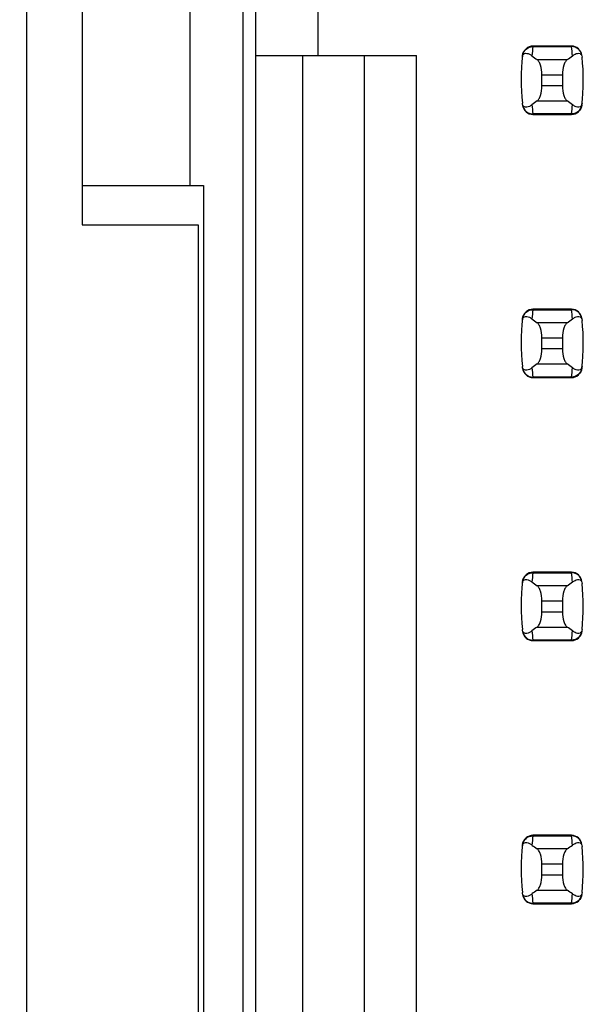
# Model space of a CAD drawing. Header units: inches. Extents: x 0 to 34, y 0 to 22.
# Tile 6 of 43: x 6.366 to 6.794, y 8.187 to 8.936. Entities that reach past the tile are written whole.
import ezdxf

# ---------------------------------------------------------------- set-up
doc = ezdxf.new("R2010")
doc.units = ezdxf.units.IN
doc.header["$LTSCALE"] = 1.87
doc.header["$MEASUREMENT"] = 0
doc.layers.get('0').update_dxf_attribs({"linetype": 'CONTINUOUS'})
doc.layers.add('DIMENSIONS', color=7, linetype='CONTINUOUS')
doc.styles.get("Standard").update_dxf_attribs({"font": 'txt', "width": 0.8})
doc.dimstyles.new('DIMSTYLE_2', dxfattribs={"dimtxt": 0.125, "dimasz": 0.18, "dimexe": 0.125, "dimexo": 0.0625, "dimgap": 0.03125, "dimtad": 0, "dimtih": 1, "dimtoh": 1, "dimlfac": 0.5, "dimzin": 4, "dimdsep": 46, "dimtxsty": 'STANDARD', "dimblk": '_FILLED', "dimblk1": '_FILLED', "dimblk2": '_FILLED', "dimcen": 0.09, "dimadec": 0, "dimazin": 0, "dimtp": 0.001, "dimtm": 0.001, "dimtfac": 1, "dimtofl": 0, "dimtmove": 0, "dimatfit": 3, "dimldrblk": '_FILLED', "dimfxl": 1, "dimtolj": 1, "dimtzin": 4, "dimarcsym": 0})

# ---------------------------------------------------------------- blocks, each defined once
blk = doc.blocks.new('*D11')
at = {"layer": 'DIMENSIONS', "color": 2, "linetype": 'CONTINUOUS'}
blk.add_line((6.44272, 14.46578), (5.66372, 14.46578), dxfattribs=at)
at = {"layer": 'DIMENSIONS', "color": 2, "linetype": 'CONTINUOUS', "insert": (5.60122, 14.52828), "char_height": 0.125, "width": 1.225, "attachment_point": 3, "line_spacing_factor": 0.9}
blk.add_mtext('4.15{\\Ftxt.shx;\\W1.000000;\\H0.125000; }[105.4]', dxfattribs=at)
blk = doc.blocks.new('_FILLED')
at = {"color": 0, "linetype": 'BYBLOCK'}
blk.add_solid([(0, 0), (-1, 0.1736), (-1, -0.1736)], dxfattribs=at)

msp = doc.modelspace()

# ---------------------------------------------------------------- linework, layer by layer
at = {"color": 7, "linetype": 'CONTINUOUS'}
for p, q in [((6.37122, 5.98578), (6.37122, 15.99378)), ((6.53522, 14.46578), (6.53522, 7.51178)), ((6.54505, 7.5449), (6.54505, 14.43466)), ((6.41322, 9.39978), (6.41322, 8.77978)), ((6.49522, 8.80978), (6.49522, 9.36978)), ((6.59229, 8.95592), (6.59229, 8.90868)), ((6.7556, 8.91577), (6.75558, 8.91536)), ((6.75558, 8.91536), (6.78491, 8.91536)), ((6.78489, 8.91577), (6.7556, 8.91577)), ((6.78491, 8.91536), (6.78489, 8.91577)), ((6.54505, 8.90868), (6.66709, 8.90868)), ((6.58048, 8.90868), (6.58048, 7.58821)), ((6.62772, 7.63545), (6.62772, 8.90868)), ((6.66709, 7.67482), (6.66709, 8.90868)), ((6.7816, 8.90545), (6.75888, 8.90545)), ((6.76237, 8.89404), (6.77812, 8.89404)), ((6.76237, 8.88552), (6.76237, 8.89404)), ((6.77812, 8.89404), (6.77812, 8.88552)), ((6.77812, 8.88552), (6.76237, 8.88552)), ((6.75888, 8.87411), (6.7816, 8.87411)), ((6.78491, 8.8642), (6.75558, 8.8642)), ((6.75558, 8.8642), (6.7556, 8.8638)), ((6.7556, 8.8638), (6.78489, 8.8638)), ((6.78489, 8.8638), (6.78491, 8.8642)), ((6.41322, 8.80978), (6.50522, 8.80978)), ((6.50522, 8.80978), (6.50522, 7.51178)), ((6.41322, 8.77978), (6.50122, 8.77978)), ((6.50122, 8.77978), (6.50122, 7.48178)), ((6.7556, 8.71577), (6.75558, 8.71536)), ((6.75558, 8.71536), (6.78491, 8.71536)), ((6.78489, 8.71577), (6.7556, 8.71577)), ((6.78491, 8.71536), (6.78489, 8.71577)), ((6.7816, 8.70545), (6.75888, 8.70545)), ((6.76237, 8.69404), (6.77812, 8.69404)), ((6.76237, 8.68552), (6.76237, 8.69404)), ((6.77812, 8.69404), (6.77812, 8.68552)), ((6.77812, 8.68552), (6.76237, 8.68552)), ((6.75888, 8.67411), (6.7816, 8.67411)), ((6.78491, 8.6642), (6.75558, 8.6642)), ((6.75558, 8.6642), (6.7556, 8.6638)), ((6.7556, 8.6638), (6.78489, 8.6638)), ((6.78489, 8.6638), (6.78491, 8.6642)), ((6.7556, 8.51577), (6.75558, 8.51536)), ((6.75558, 8.51536), (6.78491, 8.51536)), ((6.78489, 8.51577), (6.7556, 8.51577)), ((6.78491, 8.51536), (6.78489, 8.51577)), ((6.7816, 8.50545), (6.75888, 8.50545)), ((6.76237, 8.49404), (6.77812, 8.49404)), ((6.76237, 8.48552), (6.76237, 8.49404)), ((6.77812, 8.49404), (6.77812, 8.48552)), ((6.77812, 8.48552), (6.76237, 8.48552)), ((6.75888, 8.47411), (6.7816, 8.47411)), ((6.78491, 8.4642), (6.75558, 8.4642)), ((6.75558, 8.4642), (6.7556, 8.4638)), ((6.7556, 8.4638), (6.78489, 8.4638)), ((6.78489, 8.4638), (6.78491, 8.4642)), ((6.7556, 8.31577), (6.75558, 8.31536)), ((6.75558, 8.31536), (6.78491, 8.31536)), ((6.78489, 8.31577), (6.7556, 8.31577)), ((6.78491, 8.31536), (6.78489, 8.31577)), ((6.7816, 8.30545), (6.75888, 8.30545)), ((6.76237, 8.29404), (6.77812, 8.29404)), ((6.76237, 8.28552), (6.76237, 8.29404)), ((6.77812, 8.29404), (6.77812, 8.28552)), ((6.77812, 8.28552), (6.76237, 8.28552)), ((6.75888, 8.27411), (6.7816, 8.27411)), ((6.78491, 8.2642), (6.75558, 8.2642)), ((6.75558, 8.2642), (6.7556, 8.2638)), ((6.78489, 8.2638), (6.78491, 8.2642)), ((6.7556, 8.2638), (6.78489, 8.2638))]:
    msp.add_line(p, q, dxfattribs=at)
for centre, radius, start, end in [((6.7556, 8.90789), 0.00787, 90, 173.04714), ((6.90412, 8.89739), 0.14963, 173.09909, 175.79439), ((6.78489, 8.90789), 0.00787, 6.95286, 90), ((6.63636, 8.89739), 0.14963, 4.20561, 6.90091), ((6.9041, 8.88978), 0.15748, 173.0989, 186.37124), ((6.63639, 8.88978), 0.15748, 353.0989, 6.37124), ((6.7556, 8.87167), 0.00787, 186.95286, 270), ((6.90412, 8.88218), 0.14963, 184.20561, 186.90091), ((6.78489, 8.87167), 0.00787, 270, 353.04714), ((6.63636, 8.88218), 0.14963, 353.09909, 355.79439), ((6.7556, 8.70789), 0.00787, 90, 173.04714), ((6.90412, 8.69739), 0.14963, 173.09909, 175.79439), ((6.78489, 8.70789), 0.00787, 6.95286, 90), ((6.63636, 8.69739), 0.14963, 4.20561, 6.90091), ((6.9041, 8.68978), 0.15748, 173.0989, 186.37124), ((6.63639, 8.68978), 0.15748, 353.0989, 6.37124), ((6.7556, 8.67167), 0.00787, 186.95286, 270), ((6.90412, 8.68218), 0.14963, 184.20561, 186.90091), ((6.78489, 8.67167), 0.00787, 270, 353.04714), ((6.63636, 8.68218), 0.14963, 353.09909, 355.79439), ((6.7556, 8.50789), 0.00787, 90, 173.04714), ((6.90412, 8.49739), 0.14963, 173.09909, 175.79439), ((6.78489, 8.50789), 0.00787, 6.95286, 90), ((6.63636, 8.49739), 0.14963, 4.20561, 6.90091), ((6.9041, 8.48978), 0.15748, 173.0989, 186.37124), ((6.63639, 8.48978), 0.15748, 353.62876, 6.37124), ((6.7556, 8.47167), 0.00787, 186.95286, 270), ((6.90412, 8.48218), 0.14963, 184.20561, 186.90091), ((6.78489, 8.47167), 0.00787, 270, 353.04714), ((6.63636, 8.48218), 0.14963, 353.09909, 355.79439), ((6.7556, 8.30789), 0.00787, 90, 173.04714), ((6.90412, 8.29739), 0.14963, 173.09909, 175.79439), ((6.78489, 8.30789), 0.00787, 6.95286, 90), ((6.63636, 8.29739), 0.14963, 4.20561, 6.90091), ((6.9041, 8.28978), 0.15748, 173.0989, 186.37124), ((6.63639, 8.28978), 0.15748, 353.62876, 6.37124), ((6.7556, 8.27167), 0.00787, 186.95286, 270), ((6.90412, 8.28218), 0.14963, 184.20561, 186.90091), ((6.78489, 8.27167), 0.00787, 270, 353.04714), ((6.63636, 8.28218), 0.14963, 353.09909, 355.79439)]:
    msp.add_arc(centre, radius, start, end, dxfattribs=at)
for centre, start_param, end_param in [((7.12638, 8.9433), -2.804032, -2.774684), ((6.41411, 8.9433), -0.366909, -0.33756), ((7.12638, 8.83627), 2.774684, 2.804032), ((6.41411, 8.83627), 0.33756, 0.366909), ((7.12638, 8.7433), -2.804032, -2.774684), ((6.41411, 8.7433), -0.366909, -0.33756), ((7.12638, 8.63627), 2.774684, 2.804032), ((6.41411, 8.63627), 0.33756, 0.366909), ((7.12638, 8.5433), -2.804032, -2.774684), ((6.41411, 8.5433), -0.366909, -0.33756), ((7.12638, 8.43627), 2.774684, 2.804032), ((6.41411, 8.43627), 0.33756, 0.366909), ((7.12638, 8.3433), -2.804032, -2.774684), ((6.41411, 8.3433), -0.366909, -0.33756), ((7.12638, 8.23627), 2.774684, 2.804032), ((6.41411, 8.23627), 0.33756, 0.366909)]:
    msp.add_ellipse(centre, major_axis=(0.3937, 0), ratio=0.267949, start_param=start_param, end_param=end_param, dxfattribs=at)
for points, knots in [([(6.74776, 8.9087), (6.74798, 8.9105), (6.74991, 8.91408), (6.75373, 8.91538), (6.75558, 8.91536)], [0, 0, 0, 0, 0.49418, 1, 1, 1, 1]), ([(6.79272, 8.9087), (6.79251, 8.9105), (6.79058, 8.91408), (6.78676, 8.91538), (6.78491, 8.91536)], [0, 0, 0, 0, 0.49418, 1, 1, 1, 1]), ([(6.74759, 8.90726), (6.74767, 8.90796), (6.74794, 8.90908), (6.74926, 8.91028), (6.75107, 8.9104), (6.75303, 8.90964), (6.75427, 8.90884), (6.7549, 8.90836)], [0, 0, 0, 0, 0.221573, 0.342081, 0.537638, 0.75178, 1, 1, 1, 1]), ([(6.78559, 8.90836), (6.78622, 8.90884), (6.78746, 8.90964), (6.78942, 8.9104), (6.79123, 8.91028), (6.79255, 8.90908), (6.79281, 8.90796), (6.79289, 8.90726)], [0, 0, 0, 0, 0.248219, 0.462352, 0.657907, 0.778419, 1, 1, 1, 1]), ([(6.76237, 8.89404), (6.76237, 8.89651), (6.76197, 8.89996), (6.76045, 8.90374), (6.75944, 8.90507), (6.75888, 8.90545)], [0, 0, 0, 0, 0.604658, 0.834309, 1, 1, 1, 1]), ([(6.7816, 8.90545), (6.78105, 8.90507), (6.78004, 8.90374), (6.77851, 8.89996), (6.77812, 8.89651), (6.77812, 8.89404)], [0, 0, 0, 0, 0.165672, 0.395352, 1, 1, 1, 1]), ([(6.75888, 8.87411), (6.75944, 8.8745), (6.76045, 8.87582), (6.76197, 8.8796), (6.76237, 8.88306), (6.76237, 8.88552)], [0, 0, 0, 0, 0.165672, 0.395352, 1, 1, 1, 1]), ([(6.77812, 8.88552), (6.77812, 8.88306), (6.77851, 8.8796), (6.78004, 8.87582), (6.78105, 8.8745), (6.7816, 8.87411)], [0, 0, 0, 0, 0.604658, 0.834309, 1, 1, 1, 1]), ([(6.7549, 8.87121), (6.75427, 8.87073), (6.75303, 8.86992), (6.75107, 8.86916), (6.74926, 8.86928), (6.74794, 8.87048), (6.74767, 8.87161), (6.74759, 8.87231)], [0, 0, 0, 0, 0.248219, 0.462352, 0.657906, 0.77842, 1, 1, 1, 1]), ([(6.74776, 8.87086), (6.74798, 8.86906), (6.74991, 8.86548), (6.75373, 8.86419), (6.75558, 8.8642)], [0, 0, 0, 0, 0.49418, 1, 1, 1, 1]), ([(6.79272, 8.87086), (6.79251, 8.86906), (6.79058, 8.86548), (6.78676, 8.86419), (6.78491, 8.8642)], [0, 0, 0, 0, 0.49418, 1, 1, 1, 1]), ([(6.79289, 8.87231), (6.79281, 8.87161), (6.79255, 8.87048), (6.79123, 8.86928), (6.78942, 8.86916), (6.78746, 8.86992), (6.78622, 8.87073), (6.78559, 8.87121)], [0, 0, 0, 0, 0.221528, 0.34208, 0.53764, 0.751766, 1, 1, 1, 1]), ([(6.74776, 8.7087), (6.74798, 8.7105), (6.74991, 8.71408), (6.75373, 8.71538), (6.75558, 8.71536)], [0, 0, 0, 0, 0.49418, 1, 1, 1, 1]), ([(6.79272, 8.7087), (6.79251, 8.7105), (6.79058, 8.71408), (6.78676, 8.71538), (6.78491, 8.71536)], [0, 0, 0, 0, 0.49418, 1, 1, 1, 1]), ([(6.74759, 8.70726), (6.74767, 8.70796), (6.74794, 8.70908), (6.74926, 8.71028), (6.75107, 8.7104), (6.75303, 8.70964), (6.75427, 8.70884), (6.7549, 8.70836)], [0, 0, 0, 0, 0.221573, 0.342081, 0.537638, 0.75178, 1, 1, 1, 1]), ([(6.78559, 8.70836), (6.78622, 8.70884), (6.78746, 8.70964), (6.78942, 8.7104), (6.79123, 8.71028), (6.79255, 8.70908), (6.79281, 8.70796), (6.79289, 8.70726)], [0, 0, 0, 0, 0.248219, 0.462352, 0.657907, 0.778419, 1, 1, 1, 1]), ([(6.76237, 8.69404), (6.76237, 8.69651), (6.76197, 8.69996), (6.76045, 8.70374), (6.75944, 8.70507), (6.75888, 8.70545)], [0, 0, 0, 0, 0.604658, 0.834309, 1, 1, 1, 1]), ([(6.7816, 8.70545), (6.78105, 8.70507), (6.78004, 8.70374), (6.77851, 8.69996), (6.77812, 8.69651), (6.77812, 8.69404)], [0, 0, 0, 0, 0.165672, 0.395352, 1, 1, 1, 1]), ([(6.75888, 8.67411), (6.75944, 8.6745), (6.76045, 8.67582), (6.76197, 8.6796), (6.76237, 8.68306), (6.76237, 8.68552)], [0, 0, 0, 0, 0.165672, 0.395352, 1, 1, 1, 1]), ([(6.77812, 8.68552), (6.77812, 8.68306), (6.77851, 8.6796), (6.78004, 8.67582), (6.78105, 8.6745), (6.7816, 8.67411)], [0, 0, 0, 0, 0.604658, 0.834309, 1, 1, 1, 1]), ([(6.7549, 8.67121), (6.75427, 8.67073), (6.75303, 8.66992), (6.75107, 8.66916), (6.74926, 8.66928), (6.74794, 8.67048), (6.74767, 8.67161), (6.74759, 8.67231)], [0, 0, 0, 0, 0.248219, 0.462352, 0.657906, 0.77842, 1, 1, 1, 1]), ([(6.74776, 8.67086), (6.74798, 8.66906), (6.74991, 8.66548), (6.75373, 8.66419), (6.75558, 8.6642)], [0, 0, 0, 0, 0.49418, 1, 1, 1, 1]), ([(6.79272, 8.67086), (6.79251, 8.66906), (6.79058, 8.66548), (6.78676, 8.66419), (6.78491, 8.6642)], [0, 0, 0, 0, 0.49418, 1, 1, 1, 1]), ([(6.79289, 8.67231), (6.79281, 8.67161), (6.79255, 8.67048), (6.79123, 8.66928), (6.78942, 8.66916), (6.78746, 8.66992), (6.78622, 8.67073), (6.78559, 8.67121)], [0, 0, 0, 0, 0.221528, 0.34208, 0.53764, 0.751766, 1, 1, 1, 1]), ([(6.74776, 8.5087), (6.74798, 8.5105), (6.74991, 8.51408), (6.75373, 8.51538), (6.75558, 8.51536)], [0, 0, 0, 0, 0.49418, 1, 1, 1, 1]), ([(6.79272, 8.5087), (6.79251, 8.5105), (6.79058, 8.51408), (6.78676, 8.51538), (6.78491, 8.51536)], [0, 0, 0, 0, 0.49418, 1, 1, 1, 1]), ([(6.74759, 8.50726), (6.74767, 8.50796), (6.74794, 8.50908), (6.74926, 8.51028), (6.75107, 8.5104), (6.75303, 8.50964), (6.75427, 8.50884), (6.7549, 8.50836)], [0, 0, 0, 0, 0.221573, 0.342081, 0.537638, 0.75178, 1, 1, 1, 1]), ([(6.76237, 8.49404), (6.76237, 8.49651), (6.76197, 8.49996), (6.76045, 8.50374), (6.75944, 8.50507), (6.75888, 8.50545)], [0, 0, 0, 0, 0.604658, 0.834309, 1, 1, 1, 1]), ([(6.7816, 8.50545), (6.78105, 8.50507), (6.78004, 8.50374), (6.77851, 8.49996), (6.77812, 8.49651), (6.77812, 8.49404)], [0, 0, 0, 0, 0.165672, 0.395352, 1, 1, 1, 1]), ([(6.78559, 8.50836), (6.78622, 8.50884), (6.78746, 8.50964), (6.78942, 8.5104), (6.79123, 8.51028), (6.79255, 8.50908), (6.79281, 8.50796), (6.79289, 8.50726)], [0, 0, 0, 0, 0.248219, 0.462352, 0.657907, 0.778419, 1, 1, 1, 1]), ([(6.75888, 8.47411), (6.75944, 8.4745), (6.76045, 8.47582), (6.76197, 8.4796), (6.76237, 8.48306), (6.76237, 8.48552)], [0, 0, 0, 0, 0.165672, 0.395352, 1, 1, 1, 1]), ([(6.77812, 8.48552), (6.77812, 8.48306), (6.77851, 8.4796), (6.78004, 8.47582), (6.78105, 8.4745), (6.7816, 8.47411)], [0, 0, 0, 0, 0.604658, 0.834309, 1, 1, 1, 1]), ([(6.7549, 8.47121), (6.75427, 8.47073), (6.75303, 8.46992), (6.75107, 8.46916), (6.74926, 8.46928), (6.74794, 8.47048), (6.74767, 8.47161), (6.74759, 8.47231)], [0, 0, 0, 0, 0.248219, 0.462352, 0.657906, 0.77842, 1, 1, 1, 1]), ([(6.74776, 8.47086), (6.74798, 8.46906), (6.74991, 8.46548), (6.75373, 8.46419), (6.75558, 8.4642)], [0, 0, 0, 0, 0.49418, 1, 1, 1, 1]), ([(6.79272, 8.47086), (6.79251, 8.46906), (6.79058, 8.46548), (6.78676, 8.46419), (6.78491, 8.4642)], [0, 0, 0, 0, 0.49418, 1, 1, 1, 1]), ([(6.79289, 8.47231), (6.79281, 8.47161), (6.79255, 8.47048), (6.79123, 8.46928), (6.78942, 8.46916), (6.78746, 8.46992), (6.78622, 8.47073), (6.78559, 8.47121)], [0, 0, 0, 0, 0.221528, 0.34208, 0.53764, 0.751766, 1, 1, 1, 1]), ([(6.74759, 8.30726), (6.74767, 8.30796), (6.74794, 8.30908), (6.74926, 8.31028), (6.75107, 8.3104), (6.75303, 8.30964), (6.75427, 8.30884), (6.7549, 8.30836)], [0, 0, 0, 0, 0.221573, 0.342081, 0.537638, 0.75178, 1, 1, 1, 1]), ([(6.74776, 8.3087), (6.74798, 8.3105), (6.74991, 8.31408), (6.75373, 8.31538), (6.75558, 8.31536)], [0, 0, 0, 0, 0.49418, 1, 1, 1, 1]), ([(6.79272, 8.3087), (6.79251, 8.3105), (6.79058, 8.31408), (6.78676, 8.31538), (6.78491, 8.31536)], [0, 0, 0, 0, 0.49418, 1, 1, 1, 1]), ([(6.78559, 8.30836), (6.78622, 8.30884), (6.78746, 8.30964), (6.78942, 8.3104), (6.79123, 8.31028), (6.79255, 8.30908), (6.79281, 8.30796), (6.79289, 8.30726)], [0, 0, 0, 0, 0.248219, 0.462352, 0.657907, 0.778419, 1, 1, 1, 1]), ([(6.76237, 8.29404), (6.76237, 8.29651), (6.76197, 8.29996), (6.76045, 8.30374), (6.75944, 8.30507), (6.75888, 8.30545)], [0, 0, 0, 0, 0.604658, 0.834309, 1, 1, 1, 1]), ([(6.7816, 8.30545), (6.78105, 8.30507), (6.78004, 8.30374), (6.77851, 8.29996), (6.77812, 8.29651), (6.77812, 8.29404)], [0, 0, 0, 0, 0.165672, 0.395352, 1, 1, 1, 1]), ([(6.75888, 8.27411), (6.75944, 8.2745), (6.76045, 8.27582), (6.76197, 8.2796), (6.76237, 8.28306), (6.76237, 8.28552)], [0, 0, 0, 0, 0.165672, 0.395352, 1, 1, 1, 1]), ([(6.77812, 8.28552), (6.77812, 8.28306), (6.77851, 8.2796), (6.78004, 8.27582), (6.78105, 8.2745), (6.7816, 8.27411)], [0, 0, 0, 0, 0.604658, 0.834309, 1, 1, 1, 1]), ([(6.7549, 8.27121), (6.75427, 8.27073), (6.75303, 8.26992), (6.75107, 8.26916), (6.74926, 8.26928), (6.74794, 8.27048), (6.74767, 8.27161), (6.74759, 8.27231)], [0, 0, 0, 0, 0.248219, 0.462352, 0.657906, 0.77842, 1, 1, 1, 1]), ([(6.79289, 8.27231), (6.79281, 8.27161), (6.79255, 8.27048), (6.79123, 8.26928), (6.78942, 8.26916), (6.78746, 8.26992), (6.78622, 8.27073), (6.78559, 8.27121)], [0, 0, 0, 0, 0.221528, 0.34208, 0.53764, 0.751766, 1, 1, 1, 1]), ([(6.74776, 8.27086), (6.74798, 8.26906), (6.74991, 8.26548), (6.75373, 8.26419), (6.75558, 8.2642)], [0, 0, 0, 0, 0.49418, 1, 1, 1, 1]), ([(6.79272, 8.27086), (6.79251, 8.26906), (6.79058, 8.26548), (6.78676, 8.26419), (6.78491, 8.2642)], [0, 0, 0, 0, 0.49418, 1, 1, 1, 1])]:
    msp.add_open_spline(points, degree=3, knots=knots, dxfattribs=at)

# ---------------------------------------------------------------- dimensions: what is measured, and where the dimension line sits
at = {"layer": 'DIMENSIONS', "color": 2, "linetype": 'CONTINUOUS'}
dim = msp.add_ordinate_dim(feature_location=(6.44272, 14.46578), offset=(-0.779, 0), dtype=0, origin=(6.50522, 6.16978), dimstyle='DIMSTYLE_2', dxfattribs=at)
dim.commit()
dim.dimension.update_dxf_attribs({"geometry": '*D11', "text_midpoint": (4.98872, 14.46578)})

doc.saveas('drawing.dxf')
